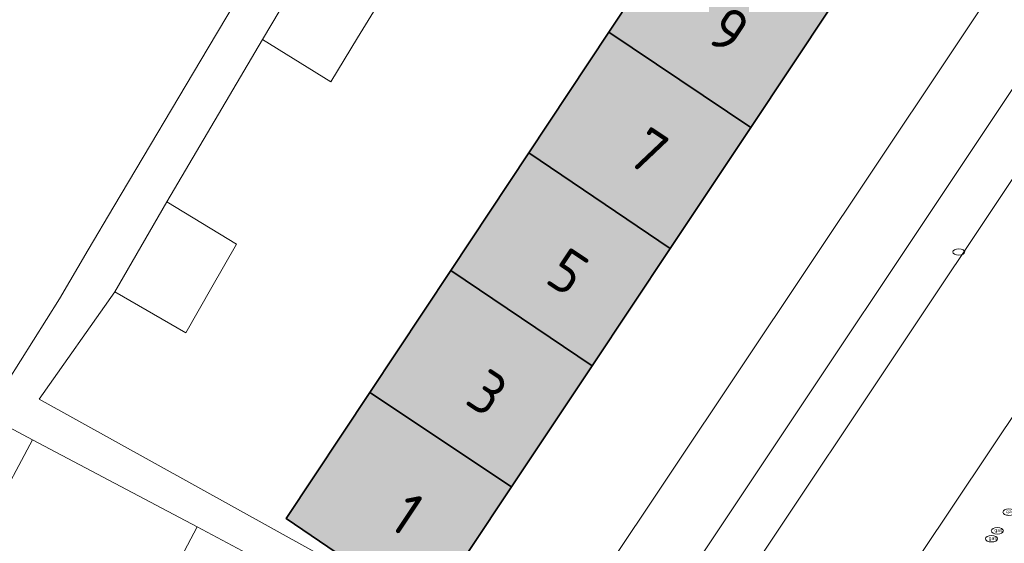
# Model space of a CAD drawing. Header units: metres. Extents: x 125349 to 128236, y 501602 to 503797.
# Tile 25 of 256: x 126282 to 126323, y 502154 to 502176. Entities that reach past the tile are written whole.
import ezdxf
from ezdxf.enums import TextEntityAlignment as Align

# ---------------------------------------------------------------- set-up
doc = ezdxf.new("R2010")
doc.units = ezdxf.units.M
doc.layers.get('0').update_dxf_attribs({"linetype": 'CONTINUOUS'})
for name, color, linetype, lineweight in [('B-WE-IE-MEUBILAIR-S', 7, 'CONTINUOUS', 18), ('B-WE-OG-BEBOUWING-GV', 7, 'CONTINUOUS', 35), ('B-WE-OG-BEBOUWING-T18', 10, 'CONTINUOUS', 18), ('B-WE-OG-TERREIN_ERF-GV', 7, 'CONTINUOUS', 18), ('B-WE-VH-OPENVERHARDING-GV', 90, 'CONTINUOUS', 18), ('B-WE-VH-OPENVERHARDING_BETONSTRAATSTEEN-GV', 90, 'CONTINUOUS', 18)]:
    doc.layers.add(name, color=color, linetype=linetype, lineweight=lineweight)
doc.layers.add('B-WE-OG-BEBOUWING-V', color=7, linetype='CONTINUOUS', lineweight=18, true_color=0xcc646e)
doc.styles.add('NLCS-ISO', font='NLCS-ISO.ttf')
doc.styles.add('NLCS-ISO-M1000-T18', font='NLCS-ISO.ttf', dxfattribs={"height": 1.8})

# ---------------------------------------------------------------- blocks, each defined once
blk = doc.blocks.new('SIE-MEUBILAIR_PUT_GASPUT-SO')
blk.add_ellipse((0, 0), major_axis=(1.25, 0), ratio=0.54)
at = {"style": 'NLCS-ISO'}
blk.add_text('gas ', height=0.75, dxfattribs=at).set_placement((0.53, 0.16), align=Align.MIDDLE_CENTER)
blk = doc.blocks.new('SIE-MEUBILAIR_PUT_KOLK-SO')
blk.add_ellipse((0, 0), major_axis=(1.25, 0), ratio=0.54)

msp = doc.modelspace()

# ---------------------------------------------------------------- hatches: boundary and pattern name
at = {"layer": 'B-WE-OG-BEBOUWING-V'}
for points in [[(126309.732, 502180.406), (126306.411, 502175.398), (126312.316, 502171.449), (126315.643, 502176.445)], [(126303.086, 502170.384), (126308.969, 502166.422), (126312.316, 502171.449), (126306.411, 502175.398)], [(126305.723, 502161.547), (126308.969, 502166.422), (126303.086, 502170.384), (126299.851, 502165.505)], [(126305.723, 502161.547), (126299.851, 502165.505), (126296.489, 502160.434), (126302.376, 502156.522)], [(126298.853, 502151.231), (126302.376, 502156.522), (126296.489, 502160.434), (126293.015, 502155.196)]]:
    msp.add_hatch(color=256, dxfattribs=at).paths.add_polyline_path(points)

# ---------------------------------------------------------------- linework, layer by layer
at = {"layer": 'B-WE-OG-BEBOUWING-GV', "flags": 128}
for points in [[(126309.732, 502180.406), (126306.411, 502175.398), (126312.316, 502171.449), (126315.643, 502176.445)], [(126303.086, 502170.384), (126308.969, 502166.422), (126312.316, 502171.449), (126306.411, 502175.398)], [(126305.723, 502161.547), (126308.969, 502166.422), (126303.086, 502170.384), (126299.851, 502165.505)], [(126305.723, 502161.547), (126299.851, 502165.505), (126296.489, 502160.434), (126302.376, 502156.522)], [(126298.853, 502151.231), (126302.376, 502156.522), (126296.489, 502160.434), (126293.015, 502155.196)]]:
    msp.add_lwpolyline(points, close=True, dxfattribs=at)
at = {"layer": 'B-WE-OG-TERREIN_ERF-GV', "flags": 128}
msp.add_lwpolyline([(126302.376, 502156.522), (126298.853, 502151.231), (126303.24, 502148.501), (126343.348, 502208.565), (126338.974, 502211.481), (126335.634, 502206.466), (126332.28, 502201.429), (126328.959, 502196.441), (126325.595, 502191.39), (126322.305, 502186.45), (126319.054, 502181.567), (126315.643, 502176.445), (126312.316, 502171.449), (126308.969, 502166.422), (126305.723, 502161.547)], close=True, dxfattribs=at)
for points in [[(126297.078, 502176.987), (126295.973, 502175.165), (126294.867, 502173.342), (126292.022, 502175.1), (126288.053, 502168.36), (126290.948, 502166.602), (126289.922, 502164.806), (126288.838, 502162.907), (126285.893, 502164.615), (126282.745, 502160.159), (126298.853, 502151.231), (126293.015, 502155.196), (126296.489, 502160.434), (126299.851, 502165.505), (126303.086, 502170.384), (126306.411, 502175.398), (126309.732, 502180.406)], [(126280.695, 502159.416), (126282.475, 502158.473), (126289.314, 502154.855), (126291.386, 502153.743), (126293.058, 502152.846), (126297.359, 502150.267), (126302.415, 502147.234), (126303.24, 502148.501), (126298.853, 502151.231), (126282.745, 502160.159), (126285.893, 502164.615), (126286.973, 502166.487), (126288.053, 502168.36), (126292.022, 502175.1), (126293.107, 502176.93)], [(126290.935, 502176.7), (126289.772, 502174.756), (126285.853, 502168.165), (126284.789, 502166.356), (126283.592, 502164.321), (126281.437, 502160.894)], [(126252.29, 502152.118), (126291.68, 502130.865), (126298.479, 502141.006), (126298.395, 502141.083), (126302.415, 502147.234), (126297.359, 502150.267), (126293.058, 502152.846), (126291.5, 502149.75), (126289.756, 502150.696), (126287.706, 502151.809), (126289.314, 502154.855), (126282.475, 502158.473), (126280.867, 502155.477)]]:
    msp.add_lwpolyline(points, dxfattribs=at)
at = {"layer": 'B-WE-VH-OPENVERHARDING-GV', "flags": 128}
for points in [[(126296.213, 502128.898), (126296.744, 502129.722), (126296.923, 502130), (126296.295, 502132.761), (126302.332, 502141.782), (126305.173, 502142.29), (126307.735, 502146.148), (126307.125, 502148.961), (126346.732, 502208.364), (126349.576, 502208.871), (126352.955, 502213.937), (126353.604, 502214.91), (126349.351, 502217.555), (126343.348, 502208.565), (126303.24, 502148.501), (126302.415, 502147.234), (126298.395, 502141.083), (126298.479, 502141.006), (126291.68, 502130.865), (126295.817, 502128.453)], [(126325.068, 502162.236), (126316.489, 502149.391)]]:
    msp.add_lwpolyline(points, dxfattribs=at)
at = {"layer": 'B-WE-VH-OPENVERHARDING_BETONSTRAATSTEEN-GV', "flags": 128}
for points in [[(126316.141, 502148.873), (126316.489, 502149.391), (126325.068, 502162.236), (126325.258, 502162.52), (126327.63, 502166.064), (126333.262, 502174.476), (126336.181, 502178.887), (126336.34, 502179.128), (126347.583, 502195.943), (126352.618, 502203.502), (126357.165, 502210.317), (126357.337, 502210.581), (126357.541, 502210.892), (126352.955, 502213.937), (126349.576, 502208.871), (126307.735, 502146.148), (126305.173, 502142.29), (126296.923, 502130), (126296.744, 502129.722), (126301.346, 502126.678), (126302.531, 502128.446), (126302.664, 502128.645), (126305.888, 502133.511), (126306.219, 502134.011)], [(126307.735, 502146.148), (126349.576, 502208.871), (126346.732, 502208.364), (126307.125, 502148.961)]]:
    msp.add_lwpolyline(points, close=True, dxfattribs=at)

# ---------------------------------------------------------------- block references
at = {"layer": 'B-WE-IE-MEUBILAIR-S', "xscale": 0.2, "yscale": 0.2, "zscale": 0.2}
for name, p in [('SIE-MEUBILAIR_PUT_KOLK-SO', (126320.954, 502166.271)), ('SIE-MEUBILAIR_PUT_GASPUT-SO', (126323.036, 502155.465)), ('SIE-MEUBILAIR_PUT_GASPUT-SO', (126322.556, 502154.687)), ('SIE-MEUBILAIR_PUT_GASPUT-SO', (126322.312, 502154.36))]:
    msp.add_blockref(name, p, dxfattribs=at)

# ---------------------------------------------------------------- texts
at = {"layer": 'B-WE-OG-BEBOUWING-T18', "style": 'NLCS-ISO-M1000-T18'}
for s, rotation, p in [('9', 326.3, (126311.401, 502175.488)), ('7', 326.3, (126308.058, 502170.467)), ('5', 326.3, (126304.715, 502165.446)), ('3', 326.3, (126301.371, 502160.425)), ('1', 326.4, (126298.028, 502155.404))]:
    msp.add_text(s, height=1.8, rotation=rotation, dxfattribs=at).set_placement(p, align=Align.MIDDLE)

doc.saveas('drawing.dxf')
